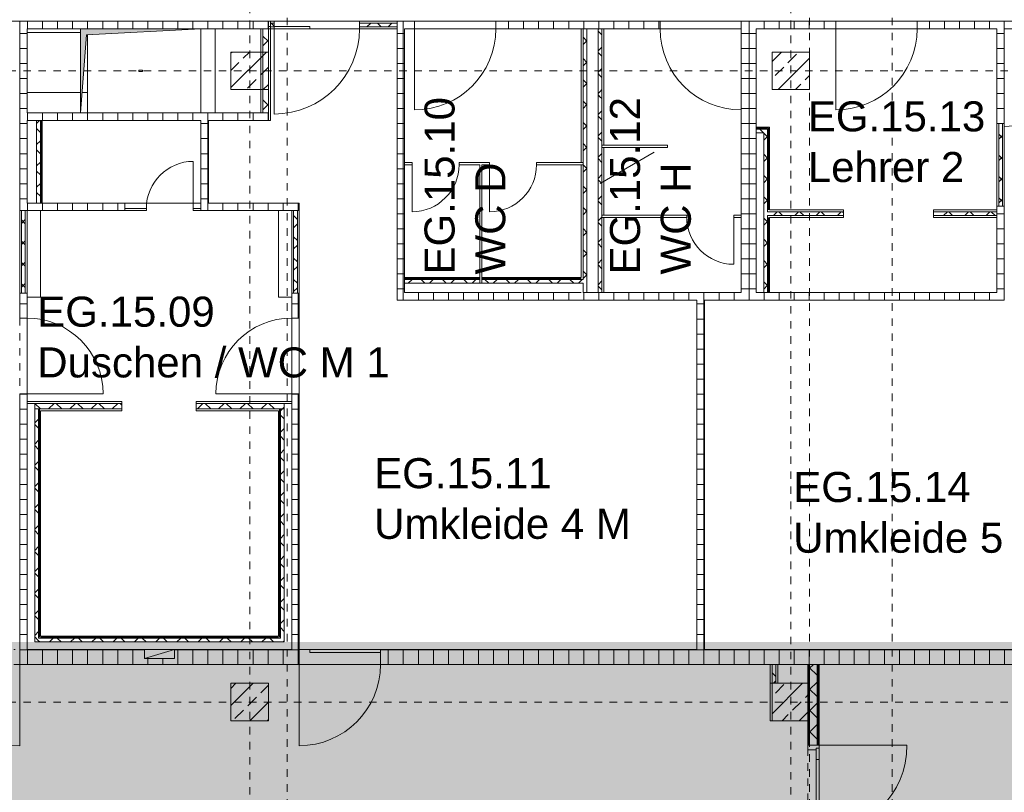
# Model space of a CAD drawing. Header units: metres. Extents: x -54 to 119, y -77 to 33.
# Tile 22 of 138: x -26 to -12, y -34 to -24. Entities that reach past the tile are written whole.
import ezdxf

# ---------------------------------------------------------------- set-up
doc = ezdxf.new("R2010")
doc.units = ezdxf.units.M
for name, pattern in [('Rasterlinie', [0.019, 0.01, -0.003, 0.003, -0.003]), ('Verdeckt', [0.003, 0.002, -0.001]), ('Über Schnittebene 1', [0.001, 0, -0.001])]:
    doc.linetypes.add(name, pattern=pattern)
for name, color, linetype, lineweight in [('A_Detailelemente', 7, 'Continuous', 9), ('A_Geschossdecken', 7, 'Continuous', 9), ('A_Raster', 7, 'Continuous', 9), ('A_Räume_Beschriftung', 7, 'Continuous', 9), ('A_Tragwerksstützen_Stahlbeton', 7, 'Continuous', 18), ('A_Türen', 7, 'Continuous', 9), ('A_Türen_Rahmen', 7, 'Continuous', 9), ('A_Wände', 7, 'Continuous', 9), ('A_Wände_Schraffur', 7, 'Continuous', 18), ('Allgemeines Modell', 7, 'Continuous', 9), ('Virtueller Schnittkörper', 7, 'Verdeckt', 9)]:
    doc.layers.add(name, color=color, linetype=linetype, lineweight=lineweight)
doc.styles.add('Arial_B', font='txt', dxfattribs={"height": 0.4})
pattern_1 = [(0, (0, 0), (0, 0.2), []), (90, (0, 0), (-0.2, 1e-17), [])]
pattern_2 = [(45, (0, 0), (-0.2283955, 0.2283955), []), (45, (0.228, 0), (-0.2283955, 0.2283955), [0.161, -0.081])]
pattern_3 = [(45, (0, 0), (-0.1414214, 0.1414214), []), (135, (0, 0), (-0.1414214, -0.1414214), [])]

# ---------------------------------------------------------------- blocks, each defined once
blk = doc.blocks.new('GSH_Tuer_I_1flg_SZ_OL - 1010x3000_2135_Voll-6719862-BS_Übersicht_EG_BRANDSCHUTZ')
at = {"layer": 'A_Türen'}
blk.add_line((0.505, 1.074), (0.505, 0.064), dxfattribs=at)
at = {"layer": 'A_Türen', "linetype": 'Über Schnittebene 1'}
for p, q in [((-0.505, 0.064), (0.505, 0.064)), ((-0.505, -0.036), (0.445, -0.036))]:
    blk.add_line(p, q, dxfattribs=at)
at = {"layer": 'A_Türen'}
blk.add_arc((0.505, 0.064), 1.01, 90, 180, dxfattribs=at)
blk = doc.blocks.new('GSH_Tuer_I_1flg_SZ_OL - 1010x3000_2135_Voll-5919703-BS_Übersicht_EG_BRANDSCHUTZ')
at = {"layer": 'A_Türen', "linetype": 'Über Schnittebene 1'}
for p, q in [((-0.505, 0.036), (0.445, 0.036)), ((-0.505, -0.064), (0.505, -0.064))]:
    blk.add_line(p, q, dxfattribs=at)
at = {"layer": 'A_Türen'}
blk.add_line((0.505, -1.074), (0.505, -0.064), dxfattribs=at)
blk.add_arc((0.505, -0.064), 1.01, 180, 270, dxfattribs=at)
blk = doc.blocks.new('GSH_Tuer_I_1flg_SZ_OL - 1080x3000_2135_Voll-4498404-BS_Übersicht_EG_BRANDSCHUTZ')
at = {"layer": 'A_Türen'}
blk.add_line((0.54, 1.144), (0.54, 0.064), dxfattribs=at)
at = {"layer": 'A_Türen', "linetype": 'Über Schnittebene 1'}
for p, q in [((-0.54, 0.064), (0.54, 0.064)), ((-0.54, -0.036), (0.48, -0.036))]:
    blk.add_line(p, q, dxfattribs=at)
at = {"layer": 'A_Türen'}
blk.add_arc((0.54, 0.064), 1.08, 90, 180, dxfattribs=at)
blk = doc.blocks.new('GSH_Tuer_I_1flg_SZ_OL - 1080x3000_2135_Voll-4498120-BS_Übersicht_EG_BRANDSCHUTZ')
at = {"layer": 'A_Türen'}
blk.add_line((0.54, 1.144), (0.54, 0.064), dxfattribs=at)
at = {"layer": 'A_Türen', "linetype": 'Über Schnittebene 1'}
for p, q in [((-0.54, 0.064), (0.54, 0.064)), ((-0.54, -0.036), (0.48, -0.036))]:
    blk.add_line(p, q, dxfattribs=at)
at = {"layer": 'A_Türen'}
blk.add_arc((0.54, 0.064), 1.08, 90, 180, dxfattribs=at)
blk = doc.blocks.new('GSH_Tuer_I_1flg_SZ_OL - 1080x3000_2135_Voll-4498089-BS_Übersicht_EG_BRANDSCHUTZ')
at = {"layer": 'A_Türen', "linetype": 'Über Schnittebene 1'}
for p, q in [((-0.54, 0.036), (0.48, 0.036)), ((-0.54, -0.064), (0.54, -0.064))]:
    blk.add_line(p, q, dxfattribs=at)
at = {"layer": 'A_Türen'}
blk.add_line((0.54, -1.144), (0.54, -0.064), dxfattribs=at)
blk.add_arc((0.54, -0.064), 1.08, 180, 270, dxfattribs=at)
blk = doc.blocks.new('GSH_Tuer_I_2flg_SZ_OL - 2340x2385_815_Glas-5919532-BS_Übersicht_EG_BRANDSCHUTZ')
at = {"layer": 'A_Türen'}
for p, q in [((-1.17, 0.089), (-1.17, 1.259)), ((1.17, 0.089), (1.17, 1.259)), ((-0.98, 0.089), (-1.13, 0.089)), ((-1.13, 0.089), (-1.13, 0.049)), ((-1.13, 0.049), (-0.98, 0.049)), ((-0.98, 0.089), (-0.15, 0.089)), ((-0.98, 0.049), (-0.98, 0.089)), ((-0.15, 0.049), (-0.98, 0.049)), ((0, 0.089), (-0.15, 0.089)), ((-0.15, 0.089), (-0.15, 0.049)), ((-0.15, 0.049), (0, 0.049)), ((0.15, 0.089), (0, 0.089)), ((0, 0.089), (0, 0.049)), ((0, 0.049), (0, 0.089)), ((0, 0.049), (0.15, 0.049)), ((0.15, 0.089), (0.98, 0.089)), ((0.15, 0.049), (0.15, 0.089)), ((0.98, 0.049), (0.15, 0.049)), ((1.13, 0.089), (0.98, 0.089)), ((0.98, 0.089), (0.98, 0.049)), ((0.98, 0.049), (1.13, 0.049)), ((1.13, 0.049), (1.13, 0.089))]:
    blk.add_line(p, q, dxfattribs=at)
at = {"layer": 'A_Türen', "linetype": 'Über Schnittebene 1'}
for p, q in [((1.17, 0.089), (-1.17, 0.089)), ((1.17, -0.061), (-1.17, -0.061))]:
    blk.add_line(p, q, dxfattribs=at)
at = {"layer": 'A_Türen'}
for centre, start, end in [((-1.17, 0.089), 360, 90), ((1.17, 0.089), 90, 180)]:
    blk.add_arc(centre, 1.17, start, end, dxfattribs=at)
at = {"layer": 'A_Türen_Rahmen'}
for p, q in [((-1.13, 0.089), (-1.17, 0.089)), ((-1.11, -0.061), (-1.11, 0.049)), ((1.11, 0.049), (1.11, -0.061)), ((1.17, 0.089), (1.13, 0.089)), ((-1.17, -0.061), (-1.11, -0.061)), ((1.11, -0.061), (1.17, -0.061))]:
    blk.add_line(p, q, dxfattribs=at)
blk = doc.blocks.new('IPRO_Tuer_I_WC - 625x2000-3642981-BS_Übersicht_EG_BRANDSCHUTZ')
at = {"layer": 'A_Türen'}
blk.add_line((0.312, 0.029), (0.312, 0.654), dxfattribs=at)
blk.add_arc((0.312, 0.029), 0.625, 90, 180, dxfattribs=at)
blk = doc.blocks.new('IPRO_Tuer_I_WC - 625x2000-3642983-BS_Übersicht_EG_BRANDSCHUTZ')
at = {"layer": 'A_Türen'}
blk.add_line((0.312, -0.029), (0.312, -0.654), dxfattribs=at)
blk.add_arc((0.312, -0.029), 0.625, 180, 270, dxfattribs=at)
blk = doc.blocks.new('GSH_Tuer_I_1flg_SZ_OL - 1135x3000_2135_Voll-6719864-BS_Übersicht_EG_BRANDSCHUTZ')
at = {"layer": 'A_Türen'}
blk.add_line((0.567, 1.199), (0.567, 0.064), dxfattribs=at)
at = {"layer": 'A_Türen', "linetype": 'Über Schnittebene 1'}
for p, q in [((-0.568, 0.064), (0.567, 0.064)), ((-0.568, -0.036), (0.507, -0.036))]:
    blk.add_line(p, q, dxfattribs=at)
at = {"layer": 'A_Türen'}
blk.add_arc((0.567, 0.064), 1.135, 90, 180, dxfattribs=at)
blk = doc.blocks.new('GSH_Tuer_I_1flg_SZ_OL - 1080x3200_2135_Voll-4240625-BS_Übersicht_EG_BRANDSCHUTZ')
at = {"layer": 'A_Türen', "linetype": 'Über Schnittebene 1'}
for p, q in [((-0.54, 0.086), (0.48, 0.086)), ((-0.54, -0.114), (0.54, -0.114))]:
    blk.add_line(p, q, dxfattribs=at)
at = {"layer": 'A_Türen'}
blk.add_line((0.54, -1.194), (0.54, -0.114), dxfattribs=at)
blk.add_arc((0.54, -0.114), 1.08, 180, 270, dxfattribs=at)
blk = doc.blocks.new('GSH_Tuer_I_1flg_SZ_OL - 1080x3200_2135_Voll-4240879-BS_Übersicht_EG_BRANDSCHUTZ')
at = {"layer": 'A_Türen'}
blk.add_line((0.54, 1.194), (0.54, 0.114), dxfattribs=at)
at = {"layer": 'A_Türen', "linetype": 'Über Schnittebene 1'}
for p, q in [((-0.54, 0.114), (0.54, 0.114)), ((-0.54, -0.086), (0.48, -0.086))]:
    blk.add_line(p, q, dxfattribs=at)
at = {"layer": 'A_Türen'}
blk.add_arc((0.54, 0.114), 1.08, 90, 180, dxfattribs=at)
blk = doc.blocks.new('GSH_Tuer_I_1flg_SZ_OL - 1300x3000_2135_Voll-6726432-BS_Übersicht_EG_BRANDSCHUTZ')
at = {"layer": 'A_Türen'}
blk.add_line((0.65, 1.364), (0.65, 0.064), dxfattribs=at)
at = {"layer": 'A_Türen', "linetype": 'Über Schnittebene 1'}
for p, q in [((-0.65, 0.064), (0.65, 0.064)), ((-0.65, -0.036), (0.59, -0.036))]:
    blk.add_line(p, q, dxfattribs=at)
at = {"layer": 'A_Türen'}
blk.add_arc((0.65, 0.064), 1.3, 90, 180, dxfattribs=at)
blk = doc.blocks.new('GSH_Bestand_BS_RE - BD_entfernen-4605852-BS_Übersicht_EG_BRANDSCHUTZ')
at = {"layer": 'A_Detailelemente'}
blk.add_hatch(color=256, dxfattribs=at).paths.add_polyline_path([(-0.8, -0.56), (-0.72, 0.48), (0.8, 0.56), (-0.8, 0.56), (-0.8, -0.29)], flags=0)
for p, q in [((-0.8, 0.56), (-0.8, -0.56)), ((-0.72, 0.48), (0.8, 0.56)), ((0.8, -0.56), (0.8, 0.56)), ((0.8, -0.56), (0.8, 0.56)), ((-0.8, -0.56), (-0.72, 0.48))]:
    blk.add_line(p, q, dxfattribs=at)
at = {"layer": 'Virtueller Schnittkörper'}
for p, q in [((-0.025, 0.01), (0.025, 0.01)), ((-0.025, 0.01), (-0.025, -0.01)), ((0.025, -0.01), (0.025, 0.01)), ((0.025, -0.01), (-0.025, -0.01))]:
    blk.add_line(p, q, dxfattribs=at)
blk = doc.blocks.new('GSH_Bestand_WD_RE - WS-4589458-BS_Übersicht_EG_BRANDSCHUTZ')
at = {"layer": 'A_Detailelemente'}
for p, q in [((0.325, 0.1), (-0.075, -0.02)), ((-0.075, -0.02), (-0.075, 0.1)), ((-0.075, 0.1), (0.325, 0.1)), ((0.325, 0.1), (0.325, -0.02)), ((0.325, -0.02), (-0.075, -0.02))]:
    blk.add_line(p, q, dxfattribs=at)

msp = doc.modelspace()

# ---------------------------------------------------------------- hatches: boundary and pattern name
at = {"layer": 'A_Detailelemente', "true_color": 0xff5959}
msp.add_hatch(color=11, dxfattribs=at).paths.add_polyline_path([(-3.744, -32.297), (-0.444, -32.297), (-0.444, -26.997), (-0.844, -26.997), (-0.844, -31.897), (-44.044, -31.897), (-44.044, -32.297), (-3.784, -32.297)], flags=0)
at = {"layer": 'A_Detailelemente', "true_color": 0xc2e2c4}
h = msp.add_hatch(color=254, dxfattribs=at)
h.paths.add_polyline_path([(1.056, -53.747), (6.696, -53.747), (6.696, -43.997), (12.864, -43.997), (12.864, -32.197), (-0.444, -32.197), (-0.444, -32.297), (-44.044, -32.297), (-44.044, -32.197), (-44.578, -32.197), (-44.578, -36.797), (-0.194, -36.797), (-0.194, -53.747), (1.006, -53.747)], flags=0)
h.paths.add_polyline_path([(-14.994, -33.272), (-14.994, -33.272), (-14.998, -32.947)], flags=0)
at = {"layer": 'A_Tragwerksstützen_Stahlbeton', "lineweight": 9}
h = msp.add_hatch(dxfattribs=at)
h.set_pattern_fill('FP_9', color=256, style=0, pattern_type=2)
h.set_pattern_definition(pattern_2)
h.paths.add_polyline_path([(-22.694, -24.547), (-22.194, -24.547), (-22.194, -24.047), (-22.694, -24.047), (-22.694, -24.137)], flags=0)
h = msp.add_hatch(dxfattribs=at)
h.set_pattern_fill('FP_9', color=256, style=0, pattern_type=2)
h.set_pattern_definition(pattern_2)
h.paths.add_polyline_path([(-14.994, -24.547), (-14.994, -24.047), (-15.494, -24.047), (-15.494, -24.547)], flags=0)
h = msp.add_hatch(dxfattribs=at)
h.set_pattern_fill('FP_9', color=256, style=0, pattern_type=2)
h.set_pattern_definition(pattern_2)
h.paths.add_polyline_path([(-22.194, -32.947), (-22.194, -32.447), (-22.694, -32.447), (-22.694, -32.947)], flags=0)
h = msp.add_hatch(dxfattribs=at)
h.set_pattern_fill('FP_9', color=256, style=0, pattern_type=2)
h.set_pattern_definition(pattern_2)
h.paths.add_polyline_path([(-15.494, -32.947), (-14.994, -32.947), (-14.994, -32.447), (-15.494, -32.447), (-15.494, -32.633)], flags=0)
at = {"layer": 'A_Wände_Schraffur', "lineweight": 9}
h = msp.add_hatch(dxfattribs=at)
h.set_pattern_fill('FP_1', color=256, style=0, pattern_type=2)
h.set_pattern_definition(pattern_1)
h.paths.add_polyline_path([(-34.734, -23.737), (-34.649, -23.737), (-34.649, -23.637), (-34.884, -23.637), (-34.884, -23.662), (-34.784, -23.662), (-34.784, -23.737)], flags=0)
h.paths.add_polyline_path([(-31.984, -23.737), (-31.384, -23.737), (-31.384, -23.637), (-33.569, -23.637), (-33.569, -23.737)], flags=0)
h.paths.add_polyline_path([(-30.304, -23.737), (-29.044, -23.737), (-29.044, -23.637), (-30.304, -23.637)], flags=0)
h.paths.add_polyline_path([(-25.504, -23.737), (-22.194, -23.737), (-22.194, -23.637), (-25.504, -23.637)], flags=0)
h.paths.add_polyline_path([(-26.829, -23.737), (-26.804, -23.737), (-26.804, -23.637), (-27.964, -23.637), (-27.964, -23.737), (-26.879, -23.737)], flags=0)
h = msp.add_hatch(dxfattribs=at)
h.set_pattern_fill('FP_2', color=256, style=0, pattern_type=2)
h.set_pattern_definition(pattern_3)
h.paths.add_polyline_path([(-22.119, -23.712), (-22.119, -23.662), (-22.169, -23.662), (-22.169, -23.712)], flags=0)
h.paths.add_polyline_path([(-20.484, -23.712), (-20.484, -23.662), (-20.984, -23.662), (-20.984, -23.712), (-20.485, -23.712)], flags=0)
h = msp.add_hatch(dxfattribs=at)
h.set_pattern_fill('FP_1', color=256, style=0, pattern_type=2)
h.set_pattern_definition(pattern_1)
h.paths.add_polyline_path([(-18.034, -23.737), (-16.984, -23.737), (-16.984, -23.637), (-19.169, -23.637), (-19.169, -23.737), (-18.144, -23.737)], flags=0)
h.paths.add_polyline_path([(-20.249, -23.737), (-20.249, -23.637), (-20.484, -23.637), (-20.484, -23.737), (-20.384, -23.737)], flags=0)
h.paths.add_polyline_path([(-15.904, -23.737), (-14.644, -23.737), (-14.644, -23.637), (-15.904, -23.637)], flags=0)
h.paths.add_polyline_path([(-7.794, -23.737), (-7.794, -23.637), (-11.104, -23.637), (-11.104, -23.737), (-7.869, -23.737)], flags=0)
h.paths.add_polyline_path([(-12.504, -23.737), (-12.404, -23.737), (-12.404, -23.637), (-13.564, -23.637), (-13.564, -23.737)], flags=0)
h = msp.add_hatch(dxfattribs=at)
h.set_pattern_fill('FP_1', color=256, style=0, pattern_type=2)
h.set_pattern_definition(pattern_1)
h.paths.add_polyline_path([(-25.404, -31.997), (-25.404, -28.597), (-25.504, -28.597), (-25.504, -31.997)], flags=0)
h.paths.add_polyline_path([(-25.504, -27.587), (-25.404, -27.587), (-25.404, -27.257), (-25.504, -27.257), (-25.504, -27.347)], flags=0)
h.paths.add_polyline_path([(-25.479, -26.157), (-25.404, -26.157), (-25.404, -23.737), (-25.504, -23.737), (-25.504, -26.157)], flags=0)
h = msp.add_hatch(dxfattribs=at)
h.set_pattern_fill('FP_2', color=256, style=0, pattern_type=2)
h.set_pattern_definition(pattern_3)
h.paths.add_polyline_path([(-22.204, -24.857), (-22.194, -24.857), (-22.194, -24.547), (-22.269, -24.547), (-22.269, -24.857)], flags=0)
h.paths.add_polyline_path([(-22.194, -24.047), (-22.194, -23.737), (-22.269, -23.737), (-22.269, -24.047)], flags=0)
h = msp.add_hatch(dxfattribs=at)
h.set_pattern_fill('FP_1', color=256, style=0, pattern_type=2)
h.set_pattern_definition(pattern_1)
h.paths.add_polyline_path([(-20.484, -27.347), (-20.384, -27.347), (-20.384, -23.737), (-20.484, -23.737), (-20.484, -27.108)], flags=0)
h = msp.add_hatch(dxfattribs=at)
h.set_pattern_fill('FP_2', color=256, style=0, pattern_type=2)
h.set_pattern_definition(pattern_3)
h.paths.add_polyline_path([(-18.009, -27.247), (-17.959, -27.247), (-17.959, -23.737), (-18.009, -23.737), (-18.009, -27.246)], flags=0)
h = msp.add_hatch(dxfattribs=at)
h.set_pattern_fill('FP_2', color=256, style=0, pattern_type=2)
h.set_pattern_definition(pattern_3)
h.paths.add_polyline_path([(-17.809, -27.247), (-17.759, -27.245), (-17.759, -25.317), (-17.809, -23.737), (-17.809, -27.241)], flags=0)
h.paths.add_polyline_path([(-17.759, -25.317), (-17.759, -23.737), (-17.809, -23.737), (-17.809, -23.743)], flags=0)
h = msp.add_hatch(dxfattribs=at)
h.set_pattern_fill('FP_1', color=256, style=0, pattern_type=2)
h.set_pattern_definition(pattern_1)
h.paths.add_polyline_path([(-15.704, -27.247), (-15.704, -23.737), (-15.904, -23.737), (-15.904, -27.247)], flags=0)
h = msp.add_hatch(dxfattribs=at)
h.set_pattern_fill('FP_1', color=256, style=0, pattern_type=2)
h.set_pattern_definition(pattern_1)
h.paths.add_polyline_path([(-12.451, -27.347), (-12.404, -27.347), (-12.404, -26.097), (-12.504, -26.097), (-12.504, -27.347)], flags=0)
h.paths.add_polyline_path([(-12.504, -24.997), (-12.404, -24.997), (-12.404, -23.737), (-12.504, -23.737), (-12.504, -24.075)], flags=0)
h = msp.add_hatch(dxfattribs=at)
h.set_pattern_fill('FP_1', color=256, style=0, pattern_type=2)
h.set_pattern_definition(pattern_1)
h.paths.add_polyline_path([(-24.604, -24.957), (-22.194, -24.957), (-22.194, -24.857), (-25.404, -24.857), (-25.404, -24.957), (-25.084, -24.957)], flags=0)
h = msp.add_hatch(dxfattribs=at)
h.set_pattern_fill('FP_2', color=256, style=0, pattern_type=2)
h.set_pattern_definition(pattern_3)
h.paths.add_polyline_path([(-25.229, -26.057), (-25.229, -24.957), (-25.279, -24.957), (-25.279, -26.057)], flags=0)
h = msp.add_hatch(dxfattribs=at)
h.set_pattern_fill('FP_1', color=256, style=0, pattern_type=2)
h.set_pattern_definition(pattern_1)
h.paths.add_polyline_path([(-23.094, -26.057), (-22.994, -26.057), (-22.994, -24.957), (-23.094, -24.957), (-23.094, -26.049)], flags=0)
h = msp.add_hatch(dxfattribs=at)
h.set_pattern_fill('FP_2', color=256, style=0, pattern_type=2)
h.set_pattern_definition(pattern_3)
h.paths.add_polyline_path([(-12.429, -26.097), (-12.429, -24.997), (-12.479, -24.997), (-12.479, -26.097)], flags=0)
h = msp.add_hatch(dxfattribs=at)
h.set_pattern_fill('FP_2', color=256, style=0, pattern_type=2)
h.set_pattern_definition(pattern_3)
h.paths.add_polyline_path([(-15.554, -25.122), (-15.554, -25.072), (-15.704, -25.072), (-15.704, -25.122), (-15.604, -25.122)], flags=0)
h = msp.add_hatch(dxfattribs=at)
h.set_pattern_fill('FP_2', color=256, style=0, pattern_type=2)
h.set_pattern_definition(pattern_3)
h.paths.add_polyline_path([(-15.604, -27.247), (-15.554, -27.247), (-15.554, -26.222), (-15.601, -26.222), (-15.601, -26.172), (-15.554, -26.172), (-15.554, -25.122), (-15.604, -25.122), (-15.604, -27.232)], flags=0)
h = msp.add_hatch(dxfattribs=at)
h.set_pattern_fill('FP_1', color=256, style=0, pattern_type=2)
h.set_pattern_definition(pattern_1)
h.paths.add_polyline_path([(-25.404, -26.157), (-24.104, -26.157), (-24.104, -26.057), (-25.404, -26.057), (-25.404, -26.07)], flags=0)
h = msp.add_hatch(dxfattribs=at)
h.set_pattern_fill('FP_1', color=256, style=0, pattern_type=2)
h.set_pattern_definition(pattern_1)
h.paths.add_polyline_path([(-22.059, -26.157), (-21.784, -26.157), (-21.784, -26.057), (-23.094, -26.057), (-23.094, -26.157), (-22.83, -26.157)], flags=0)
h = msp.add_hatch(dxfattribs=at)
h.set_pattern_fill('FP_2', color=256, style=0, pattern_type=2)
h.set_pattern_definition(pattern_3)
h.paths.add_polyline_path([(-25.429, -27.257), (-25.429, -26.157), (-25.479, -26.157), (-25.479, -27.257)], flags=0)
h = msp.add_hatch(dxfattribs=at)
h.set_pattern_fill('FP_2', color=256, style=0, pattern_type=2)
h.set_pattern_definition(pattern_3)
h.paths.add_polyline_path([(-21.809, -27.257), (-21.809, -26.157), (-21.859, -26.157), (-21.859, -27.257)], flags=0)
h = msp.add_hatch(dxfattribs=at)
h.set_pattern_fill('FP_2', color=256, style=0, pattern_type=2)
h.set_pattern_definition(pattern_3)
h.paths.add_polyline_path([(-14.651, -26.222), (-14.544, -26.222), (-14.544, -26.172), (-15.601, -26.172), (-15.601, -26.222), (-14.664, -26.222)], flags=0)
h = msp.add_hatch(dxfattribs=at)
h.set_pattern_fill('FP_2', color=256, style=0, pattern_type=2)
h.set_pattern_definition(pattern_3)
h.paths.add_polyline_path([(-12.504, -26.222), (-12.504, -26.172), (-13.344, -26.172), (-13.344, -26.222)], flags=0)
h = msp.add_hatch(dxfattribs=at)
h.set_pattern_fill('FP_2', color=256, style=0, pattern_type=2)
h.set_pattern_definition(pattern_3)
h.paths.add_polyline_path([(-18.144, -27.122), (-18.009, -27.122), (-18.009, -27.072), (-19.354, -27.072), (-19.354, -27.122), (-18.321, -27.122)], flags=0)
h.paths.add_polyline_path([(-19.959, -27.122), (-19.384, -27.122), (-19.384, -27.072), (-20.384, -27.072), (-20.384, -27.122), (-20.297, -27.122)], flags=0)
h = msp.add_hatch(dxfattribs=at)
h.set_pattern_fill('FP_1', color=256, style=0, pattern_type=2)
h.set_pattern_definition(pattern_1)
h.paths.add_polyline_path([(-13.813, -27.347), (-12.504, -27.347), (-12.504, -27.247), (-20.384, -27.247), (-20.384, -27.347), (-14.664, -27.347)], flags=0)
h = msp.add_hatch(dxfattribs=at)
h.set_pattern_fill('FP_1', color=256, style=0, pattern_type=2)
h.set_pattern_definition(pattern_1)
h.paths.add_polyline_path([(-21.884, -31.997), (-21.784, -31.997), (-21.784, -28.597), (-21.884, -28.597), (-21.884, -31.982)], flags=0)
h.paths.add_polyline_path([(-21.784, -27.587), (-21.784, -27.257), (-21.884, -27.257), (-21.884, -27.587)], flags=0)
h = msp.add_hatch(dxfattribs=at)
h.set_pattern_fill('FP_1', color=256, style=0, pattern_type=2)
h.set_pattern_definition(pattern_1)
h.paths.add_polyline_path([(-16.494, -31.997), (-16.394, -31.997), (-16.394, -27.347), (-16.494, -27.347), (-16.494, -31.984)], flags=0)
h = msp.add_hatch(dxfattribs=at)
h.set_pattern_fill('FP_2', color=256, style=0, pattern_type=2)
h.set_pattern_definition(pattern_3)
h.paths.add_polyline_path([(-24.692, -28.797), (-24.144, -28.797), (-24.144, -28.722), (-25.304, -28.722), (-25.304, -28.797), (-25.084, -28.797)], flags=0)
h = msp.add_hatch(dxfattribs=at)
h.set_pattern_fill('FP_2', color=256, style=0, pattern_type=2)
h.set_pattern_definition(pattern_3)
h.paths.add_polyline_path([(-25.304, -31.897), (-25.254, -31.895), (-25.254, -28.797), (-25.304, -28.797), (-25.304, -31.892)], flags=0)
h = msp.add_hatch(dxfattribs=at)
h.set_pattern_fill('FP_2', color=256, style=0, pattern_type=2)
h.set_pattern_definition(pattern_3)
h.paths.add_polyline_path([(-22.83, -28.797), (-21.984, -28.797), (-21.984, -28.722), (-23.156, -28.722), (-23.156, -28.797), (-22.994, -28.797)], flags=0)
h = msp.add_hatch(dxfattribs=at)
h.set_pattern_fill('FP_2', color=256, style=0, pattern_type=2)
h.set_pattern_definition(pattern_3)
h.paths.add_polyline_path([(-22.034, -31.897), (-21.984, -31.897), (-21.984, -28.797), (-22.034, -28.797), (-22.034, -31.847)], flags=0)
h = msp.add_hatch(dxfattribs=at)
h.set_pattern_fill('FP_2', color=256, style=0, pattern_type=2)
h.set_pattern_definition(pattern_3)
h.paths.add_polyline_path([(-22.059, -31.897), (-22.034, -31.895), (-22.034, -31.847), (-25.254, -31.847), (-25.254, -31.897), (-22.83, -31.897)], flags=0)
h = msp.add_hatch(dxfattribs=at)
h.set_pattern_fill('FP_1', color=256, style=0, pattern_type=2)
h.set_pattern_definition(pattern_1)
h.paths.add_polyline_path([(-4.795, -32.197), (-3.784, -32.197), (-3.784, -31.997), (-6.304, -31.997), (-6.304, -32.197)], flags=0)
h.paths.add_polyline_path([(-24.104, -32.197), (-21.784, -32.197), (-21.784, -31.997), (-23.444, -31.997), (-23.444, -32.117), (-23.844, -32.117), (-23.844, -31.997), (-25.504, -31.997), (-25.504, -32.197), (-25.084, -32.197)], flags=0)
h.paths.add_polyline_path([(-44.644, -32.197), (-40.984, -32.197), (-40.984, -31.997), (-44.644, -31.997), (-44.644, -32.176)], flags=0)
h.paths.add_polyline_path([(-7.613, -32.197), (-7.384, -32.197), (-7.384, -31.997), (-9.044, -31.997), (-9.044, -32.117), (-9.444, -32.117), (-9.444, -31.997), (-11.104, -31.997), (-11.104, -32.197), (-7.794, -32.197)], flags=0)
h.paths.add_polyline_path([(-39.904, -32.197), (-36.134, -32.197), (-36.134, -31.997), (-37.844, -31.997), (-37.844, -32.117), (-38.244, -32.117), (-38.244, -31.997), (-39.904, -31.997)], flags=0)
h.paths.add_polyline_path([(-26.804, -32.197), (-26.584, -32.197), (-26.584, -31.997), (-35.054, -31.997), (-35.054, -32.197), (-27.338, -32.197)], flags=0)
h.paths.add_polyline_path([(-20.576, -32.197), (-12.184, -32.197), (-12.184, -31.997), (-20.704, -31.997), (-20.704, -32.197)], flags=0)
h = msp.add_hatch(dxfattribs=at)
h.set_pattern_fill('FP_2', color=256, style=0, pattern_type=2)
h.set_pattern_definition(pattern_3)
h.paths.add_polyline_path([(-15.494, -32.447), (-15.444, -32.447), (-15.444, -32.197), (-15.494, -32.197), (-15.494, -32.297)], flags=0)
h = msp.add_hatch(dxfattribs=at)
h.set_pattern_fill('FP_2', color=256, style=0, pattern_type=2)
h.set_pattern_definition(pattern_3)
h.paths.add_polyline_path([(-14.994, -36.797), (-14.894, -36.795), (-14.894, -35.612), (-14.994, -35.612), (-14.994, -36.788)], flags=0)
h.paths.add_polyline_path([(-14.994, -33.272), (-14.894, -33.272), (-14.894, -32.197), (-14.994, -32.197), (-14.994, -33.272)], flags=0)

# ---------------------------------------------------------------- linework, layer by layer
at = {"layer": 'A_Geschossdecken'}
for p, q in [((-26.804, -23.637), (-25.504, -23.637)), ((-22.194, -23.637), (-22.169, -23.637)), ((-22.194, -23.707), (-22.169, -23.707)), ((-22.119, -23.637), (-20.984, -23.637)), ((-22.119, -23.707), (-21.644, -23.707)), ((-21.644, -23.707), (-21.644, -23.737)), ((-20.249, -23.637), (-19.169, -23.637)), ((-16.984, -23.637), (-15.904, -23.637)), ((-14.644, -23.637), (-13.564, -23.637)), ((-12.404, -23.637), (-11.104, -23.637)), ((-24.694, -23.787), (-25.404, -23.787)), ((-24.604, -24.857), (-24.604, -23.816)), ((-22.904, -24.857), (-22.904, -23.737)), ((-20.984, -23.737), (-22.119, -23.737)), ((-19.169, -23.737), (-20.249, -23.737)), ((-15.904, -23.737), (-16.984, -23.737)), ((-13.564, -23.737), (-14.644, -23.737)), ((-25.404, -24.587), (-24.694, -24.587)), ((-24.673, -24.587), (-24.604, -24.587)), ((-23.094, -26.057), (-24.104, -26.057)), ((-25.404, -27.587), (-25.404, -28.597)), ((-21.884, -28.597), (-21.884, -27.587)), ((-21.784, -27.587), (-21.784, -28.597)), ((-21.784, -31.997), (-20.704, -31.997)), ((-21.644, -31.997), (-21.644, -32.037)), ((-21.644, -32.037), (-20.704, -32.037)), ((-20.704, -32.197), (-21.784, -32.197)), ((-15.519, -32.947), (-15.519, -32.447)), ((-15.494, -32.947), (-15.519, -32.947))]:
    msp.add_line(p, q, dxfattribs=at)
at = {"layer": 'A_Raster', "linetype": 'Rasterlinie'}
for p, q in [((-21.944, -41.691), (-21.944, 20.456)), ((-14.994, -41.691), (-14.994, 20.456)), ((-13.894, -41.691), (-13.894, 20.456)), ((-22.444, -76.128), (-22.444, -20.783)), ((-15.244, -76.128), (-15.244, -20.783)), ((-52.655, -24.297), (8.002, -24.297)), ((-52.655, -32.697), (8.002, -32.697))]:
    msp.add_line(p, q, dxfattribs=at)
at = {"layer": 'A_Räume_Beschriftung'}
msp.add_line((-17.062, -25.38), (-17.779, -25.796), dxfattribs=at)
at = {"layer": 'A_Tragwerksstützen_Stahlbeton'}
for p, q in [((-22.194, -24.047), (-22.694, -24.047)), ((-22.694, -24.047), (-22.694, -24.547)), ((-22.194, -24.547), (-22.194, -24.047)), ((-14.994, -24.047), (-15.494, -24.047)), ((-15.494, -24.047), (-15.494, -24.547)), ((-14.994, -24.547), (-14.994, -24.047)), ((-22.694, -24.547), (-22.194, -24.547)), ((-15.494, -24.547), (-14.994, -24.547)), ((-22.194, -32.447), (-22.694, -32.447)), ((-22.694, -32.447), (-22.694, -32.947)), ((-22.194, -32.947), (-22.194, -32.447)), ((-14.994, -32.447), (-15.494, -32.447)), ((-15.494, -32.447), (-15.494, -32.947)), ((-14.994, -32.947), (-14.994, -32.447)), ((-22.694, -32.947), (-22.194, -32.947)), ((-15.494, -32.947), (-14.994, -32.947))]:
    msp.add_line(p, q, dxfattribs=at)
at = {"layer": 'A_Wände', "lineweight": 18}
for p, q in [((-25.504, -23.637), (-25.504, -27.587)), ((-22.194, -23.637), (-25.504, -23.637)), ((-22.194, -23.737), (-22.194, -23.637)), ((-22.169, -24.957), (-22.169, -23.637)), ((-22.119, -23.637), (-22.169, -23.637)), ((-22.119, -23.737), (-22.119, -23.637)), ((-20.249, -23.637), (-20.984, -23.637)), ((-20.984, -23.637), (-20.984, -23.737)), ((-20.249, -23.737), (-20.249, -23.637)), ((-16.984, -23.637), (-19.169, -23.637)), ((-19.169, -23.637), (-19.169, -23.737)), ((-16.984, -23.737), (-16.984, -23.637)), ((-14.644, -23.637), (-15.904, -23.637)), ((-15.904, -23.637), (-15.904, -26.217)), ((-14.644, -23.737), (-14.644, -23.637)), ((-12.404, -23.637), (-13.564, -23.637)), ((-13.564, -23.637), (-13.564, -23.737)), ((-12.404, -27.347), (-12.404, -23.637)), ((-25.404, -24.857), (-25.404, -23.737)), ((-25.404, -23.737), (-22.294, -23.737)), ((-22.294, -23.737), (-22.294, -24.857)), ((-22.194, -23.737), (-22.119, -23.737)), ((-20.984, -23.737), (-20.484, -23.737)), ((-20.484, -23.737), (-20.484, -27.347)), ((-20.384, -23.737), (-20.249, -23.737)), ((-20.384, -25.517), (-20.384, -23.737)), ((-19.169, -23.737), (-18.034, -23.737)), ((-18.034, -23.737), (-18.034, -25.517)), ((-17.734, -23.737), (-16.984, -23.737)), ((-17.734, -25.287), (-17.734, -23.737)), ((-15.704, -23.737), (-14.644, -23.737)), ((-15.704, -25.047), (-15.704, -23.737)), ((-13.564, -23.737), (-12.504, -23.737)), ((-12.504, -23.737), (-12.504, -26.147)), ((-22.294, -24.857), (-25.404, -24.857)), ((-25.404, -26.057), (-25.404, -24.957)), ((-25.204, -26.057), (-25.204, -24.957)), ((-25.204, -24.957), (-23.094, -24.957)), ((-23.094, -24.957), (-23.094, -26.127)), ((-22.994, -26.057), (-22.994, -24.957)), ((-22.994, -24.957), (-22.169, -24.957)), ((-15.529, -25.047), (-15.704, -25.047)), ((-15.529, -26.147), (-15.529, -25.047)), ((-15.704, -27.247), (-15.704, -25.222)), ((-16.884, -25.287), (-17.734, -25.287)), ((-17.734, -26.217), (-17.734, -25.317)), ((-17.734, -25.317), (-16.884, -25.317)), ((-16.884, -25.317), (-16.884, -25.287)), ((-20.284, -25.517), (-20.384, -25.517)), ((-20.284, -25.547), (-20.284, -25.517)), ((-19.254, -25.517), (-19.659, -25.517)), ((-19.659, -25.517), (-19.659, -25.547)), ((-19.254, -25.547), (-19.254, -25.517)), ((-18.034, -25.517), (-18.629, -25.517)), ((-18.629, -25.517), (-18.629, -25.547)), ((-20.384, -27.047), (-20.384, -25.547)), ((-20.384, -25.547), (-20.284, -25.547)), ((-19.659, -25.547), (-19.384, -25.547)), ((-19.384, -25.547), (-19.384, -27.047)), ((-19.354, -25.547), (-19.254, -25.547)), ((-19.354, -27.047), (-19.354, -25.547)), ((-18.629, -25.547), (-18.034, -25.547)), ((-18.034, -25.547), (-18.034, -27.047)), ((-24.104, -26.057), (-25.204, -26.057)), ((-24.104, -26.127), (-24.104, -26.057)), ((-21.784, -26.057), (-22.994, -26.057)), ((-21.784, -27.587), (-21.784, -26.057)), ((-25.404, -26.157), (-23.819, -26.157)), ((-25.404, -27.587), (-25.404, -26.157)), ((-23.819, -26.127), (-24.104, -26.127)), ((-23.819, -26.157), (-23.819, -26.127)), ((-23.094, -26.127), (-23.194, -26.127)), ((-23.194, -26.127), (-23.194, -26.157)), ((-21.784, -26.157), (-23.194, -26.157)), ((-21.884, -26.157), (-21.884, -27.587)), ((-14.544, -26.147), (-15.529, -26.147)), ((-14.544, -26.247), (-14.544, -26.147)), ((-12.504, -26.147), (-13.344, -26.147)), ((-13.344, -26.147), (-13.344, -26.247)), ((-16.629, -26.217), (-17.734, -26.217)), ((-17.734, -27.247), (-17.734, -26.247)), ((-17.734, -26.247), (-16.629, -26.247)), ((-16.629, -26.247), (-16.629, -26.217)), ((-15.904, -26.217), (-16.004, -26.217)), ((-16.004, -26.217), (-16.004, -26.247)), ((-16.004, -26.247), (-15.904, -26.247)), ((-15.904, -26.247), (-15.904, -27.247)), ((-15.529, -27.247), (-15.529, -26.247)), ((-15.529, -26.247), (-14.544, -26.247)), ((-13.344, -26.247), (-12.504, -26.247)), ((-12.504, -26.247), (-12.504, -27.247)), ((-19.384, -27.047), (-20.384, -27.047)), ((-18.034, -27.047), (-19.354, -27.047)), ((-18.034, -27.247), (-20.384, -27.247)), ((-15.904, -27.247), (-17.734, -27.247)), ((-12.504, -27.247), (-15.529, -27.247)), ((-20.484, -27.347), (-16.494, -27.347)), ((-16.494, -27.347), (-16.494, -31.997)), ((-16.394, -27.347), (-12.404, -27.347)), ((-16.394, -31.997), (-16.394, -27.347)), ((-25.504, -27.587), (-25.404, -27.587)), ((-21.884, -27.587), (-21.784, -27.587)), ((-25.504, -28.597), (-25.504, -32.197)), ((-25.404, -28.597), (-25.504, -28.597)), ((-25.404, -28.597), (-25.404, -28.722)), ((-21.784, -28.597), (-21.884, -28.597)), ((-21.884, -28.722), (-21.884, -28.597)), ((-21.784, -32.197), (-21.784, -28.597)), ((-24.144, -28.697), (-25.404, -28.697)), ((-24.144, -28.822), (-24.144, -28.697)), ((-21.884, -28.697), (-23.156, -28.697)), ((-23.156, -28.697), (-23.156, -28.822)), ((-25.229, -31.822), (-25.229, -28.822)), ((-25.229, -28.822), (-24.144, -28.822)), ((-23.156, -28.822), (-22.059, -28.822)), ((-22.059, -28.822), (-22.059, -31.822)), ((-22.059, -31.822), (-25.229, -31.822)), ((-25.106, -31.997), (-23.444, -31.997)), ((-23.844, -32.117), (-23.844, -31.997)), ((-23.444, -31.997), (-23.444, -32.117)), ((-16.494, -31.997), (-20.704, -31.997)), ((-20.704, -31.997), (-20.704, -32.197)), ((-12.184, -31.997), (-16.394, -31.997)), ((-25.504, -32.197), (-21.784, -32.197)), ((-23.444, -32.117), (-23.844, -32.117)), ((-20.704, -32.197), (-15.519, -32.197)), ((-15.519, -32.197), (-15.519, -32.447)), ((-15.419, -32.197), (-15.019, -32.197)), ((-15.419, -32.447), (-15.419, -32.197)), ((-15.019, -32.197), (-15.019, -33.272)), ((-14.869, -32.197), (-12.184, -32.197)), ((-14.869, -33.272), (-14.869, -32.197)), ((-15.519, -32.447), (-15.419, -32.447)), ((-15.019, -33.272), (-14.869, -33.272))]:
    msp.add_line(p, q, dxfattribs=at)
at = {"layer": 'A_Wände'}
for p, q in [((-22.119, -23.662), (-22.169, -23.662)), ((-20.484, -23.662), (-20.984, -23.662)), ((-20.484, -23.637), (-20.484, -23.737)), ((-22.194, -23.737), (-22.294, -23.737)), ((-22.269, -24.857), (-22.269, -23.737)), ((-22.194, -24.957), (-22.194, -23.737)), ((-22.119, -23.712), (-22.169, -23.712)), ((-20.484, -23.712), (-20.984, -23.712)), ((-17.734, -23.737), (-18.034, -23.737)), ((-18.009, -23.737), (-18.009, -27.072)), ((-17.959, -23.737), (-17.959, -27.247)), ((-17.809, -23.737), (-17.809, -27.247)), ((-17.759, -23.737), (-17.759, -27.247)), ((-22.294, -24.857), (-22.194, -24.857)), ((-25.204, -24.957), (-25.404, -24.957)), ((-25.279, -24.957), (-25.279, -26.057)), ((-25.229, -24.957), (-25.229, -26.057)), ((-25.216, -24.957), (-25.216, -26.057)), ((-12.504, -24.997), (-12.404, -24.997)), ((-12.479, -26.097), (-12.479, -24.997)), ((-12.429, -26.097), (-12.429, -24.997)), ((-15.704, -25.047), (-15.704, -25.222)), ((-15.541, -25.059), (-15.704, -25.059)), ((-15.554, -25.072), (-15.704, -25.072)), ((-15.604, -25.122), (-15.704, -25.122)), ((-15.604, -25.122), (-15.604, -27.247)), ((-15.554, -25.072), (-15.554, -26.172)), ((-15.541, -25.059), (-15.541, -26.147)), ((-17.759, -25.287), (-17.734, -25.287)), ((-17.759, -25.317), (-17.734, -25.317)), ((-20.384, -25.517), (-20.384, -25.547)), ((-18.034, -25.517), (-18.009, -25.517)), ((-18.009, -25.547), (-18.034, -25.547)), ((-25.404, -26.057), (-25.204, -26.057)), ((-25.504, -26.157), (-25.404, -26.157)), ((-25.479, -27.257), (-25.479, -26.157)), ((-25.429, -27.257), (-25.429, -26.157)), ((-25.229, -26.157), (-25.229, -27.307)), ((-24.104, -26.157), (-24.104, -26.127)), ((-23.094, -26.127), (-23.094, -26.157)), ((-22.059, -27.307), (-22.059, -26.157)), ((-21.859, -27.257), (-21.859, -26.157)), ((-21.809, -27.257), (-21.809, -26.157)), ((-14.544, -26.172), (-15.554, -26.172)), ((-12.504, -26.172), (-13.344, -26.172)), ((-12.404, -26.097), (-12.504, -26.097)), ((-12.504, -26.247), (-12.504, -26.147)), ((-17.759, -26.217), (-17.734, -26.217)), ((-17.759, -26.247), (-17.734, -26.247)), ((-15.904, -26.247), (-15.904, -26.217)), ((-15.554, -26.222), (-15.554, -27.247)), ((-14.544, -26.222), (-15.554, -26.222)), ((-15.541, -26.247), (-15.541, -27.247)), ((-12.504, -26.222), (-13.344, -26.222)), ((-20.384, -27.047), (-20.384, -27.247)), ((-19.384, -27.059), (-20.384, -27.059)), ((-19.384, -27.072), (-20.384, -27.072)), ((-19.384, -27.047), (-19.384, -27.122)), ((-19.354, -27.047), (-19.354, -27.122)), ((-18.034, -27.059), (-19.354, -27.059)), ((-18.009, -27.072), (-19.354, -27.072)), ((-18.009, -27.122), (-20.384, -27.122)), ((-18.009, -27.122), (-18.009, -27.247)), ((-18.009, -27.247), (-17.734, -27.247)), ((-15.704, -27.247), (-15.529, -27.247)), ((-25.404, -27.257), (-25.504, -27.257)), ((-25.404, -27.307), (-25.229, -27.307)), ((-22.059, -27.307), (-21.884, -27.307)), ((-21.784, -27.257), (-21.884, -27.257)), ((-25.404, -31.997), (-25.404, -28.722)), ((-24.144, -28.722), (-25.404, -28.722)), ((-25.304, -31.897), (-25.304, -28.722)), ((-24.144, -28.797), (-25.304, -28.797)), ((-25.254, -28.797), (-25.254, -31.847)), ((-25.241, -28.797), (-25.241, -31.834)), ((-21.884, -28.722), (-23.156, -28.722)), ((-21.984, -28.797), (-23.156, -28.797)), ((-22.046, -28.797), (-22.046, -31.834)), ((-22.034, -28.797), (-22.034, -31.847)), ((-21.984, -28.722), (-21.984, -31.897)), ((-21.884, -28.722), (-21.884, -31.997)), ((-21.984, -31.897), (-25.304, -31.897)), ((-22.034, -31.847), (-25.254, -31.847)), ((-22.059, -31.834), (-25.229, -31.834)), ((-25.404, -31.997), (-25.106, -31.997)), ((-23.444, -31.997), (-21.884, -31.997)), ((-15.419, -32.197), (-15.519, -32.197)), ((-15.494, -32.197), (-15.494, -32.447)), ((-15.444, -32.197), (-15.444, -32.447)), ((-14.869, -32.197), (-15.019, -32.197)), ((-15.006, -32.197), (-15.006, -33.272)), ((-14.994, -32.197), (-14.994, -33.272)), ((-14.894, -32.197), (-14.894, -33.272)), ((-14.881, -32.197), (-14.881, -33.272))]:
    msp.add_line(p, q, dxfattribs=at)

# ---------------------------------------------------------------- block references
at = {"layer": 'A_Türen'}
for name, p, rotation in [('GSH_Tuer_I_1flg_SZ_OL - 1135x3000_2135_Voll-6719864-BS_Übersicht_EG_BRANDSCHUTZ', (-21.551, -23.673), 180), ('GSH_Tuer_I_1flg_SZ_OL - 1080x3000_2135_Voll-4498120-BS_Übersicht_EG_BRANDSCHUTZ', (-19.709, -23.673), 180), ('GSH_Tuer_I_1flg_SZ_OL - 1080x3000_2135_Voll-4498404-BS_Übersicht_EG_BRANDSCHUTZ', (-14.104, -23.673), 180), ('GSH_Tuer_I_1flg_SZ_OL - 1300x3000_2135_Voll-6726432-BS_Übersicht_EG_BRANDSCHUTZ', (-11.754, -23.673), 180), ('IPRO_Tuer_I_WC - 625x2000-3642981-BS_Übersicht_EG_BRANDSCHUTZ', (-19.971, -25.518), 180), ('IPRO_Tuer_I_WC - 625x2000-3642981-BS_Übersicht_EG_BRANDSCHUTZ', (-18.941, -25.518), 180), ('GSH_Tuer_I_1flg_SZ_OL - 1010x3000_2135_Voll-6719862-BS_Übersicht_EG_BRANDSCHUTZ', (-25.468, -28.092), 269.9999999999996), ('GSH_Tuer_I_1flg_SZ_OL - 1010x3000_2135_Voll-5919703-BS_Übersicht_EG_BRANDSCHUTZ', (-21.82, -28.092), 270.0000000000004), ('GSH_Tuer_I_1flg_SZ_OL - 1080x3200_2135_Voll-4240879-BS_Übersicht_EG_BRANDSCHUTZ', (-21.244, -32.083), 180), ('GSH_Tuer_I_2flg_SZ_OL - 2340x2385_815_Glas-5919532-BS_Übersicht_EG_BRANDSCHUTZ', (-14.958, -34.442), 269.9999999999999)]:
    msp.add_blockref(name, p, dxfattribs=dict(at, rotation=rotation))
for name, p in [('GSH_Tuer_I_1flg_SZ_OL - 1080x3000_2135_Voll-4498089-BS_Übersicht_EG_BRANDSCHUTZ', (-16.444, -23.673)), ('IPRO_Tuer_I_WC - 625x2000-3642981-BS_Übersicht_EG_BRANDSCHUTZ', (-23.506, -26.156)), ('IPRO_Tuer_I_WC - 625x2000-3642983-BS_Übersicht_EG_BRANDSCHUTZ', (-16.316, -26.218)), ('GSH_Tuer_I_1flg_SZ_OL - 1080x3200_2135_Voll-4240625-BS_Übersicht_EG_BRANDSCHUTZ', (-26.044, -32.083))]:
    msp.add_blockref(name, p, dxfattribs=at)
at = {"layer": 'Allgemeines Modell'}
for name, p in [('GSH_Bestand_BS_RE - BD_entfernen-4605852-BS_Übersicht_EG_BRANDSCHUTZ', (-23.894, -24.297)), ('GSH_Bestand_WD_RE - WS-4589458-BS_Übersicht_EG_BRANDSCHUTZ', (-23.769, -32.097))]:
    msp.add_blockref(name, p, dxfattribs=at)

# ---------------------------------------------------------------- texts
at = {"layer": 'A_Räume_Beschriftung', "char_height": 0.4, "attachment_point": 1, "style": 'Arial_B'}
for s, insert, width in [('EG.15.13', (-15.018, -24.703), 2.91814), ('Lehrer 2', (-15.018, -25.377), 2.72574), ('EG.15.09', (-25.27, -27.302), 2.91814), ('Duschen / WC M 1', (-25.27, -27.977), 5.96455), ('EG.15.11', (-20.788, -29.451), 2.91814), ('EG.15.14', (-15.212, -29.635), 2.91814), ('Umkleide 4 M', (-20.788, -30.125), 4.42531), ('Umkleide 5 M', (-15.212, -30.31), 4.42531)]:
    msp.add_mtext(s, dxfattribs=dict(at, insert=insert, width=width))
at = {"layer": 'A_Räume_Beschriftung', "char_height": 0.4, "attachment_point": 1, "rotation": 90, "style": 'Arial_B'}
for s, insert, width in [('EG.15.10', (-20.118, -27.007), 2.91814), ('EG.15.12', (-17.65, -27.007), 2.91814), ('WC D', (-19.443, -27.007), 1.81181), ('WC H', (-16.975, -27.007), 1.81181)]:
    msp.add_mtext(s, dxfattribs=dict(at, insert=insert, width=width))

doc.saveas('drawing.dxf')
